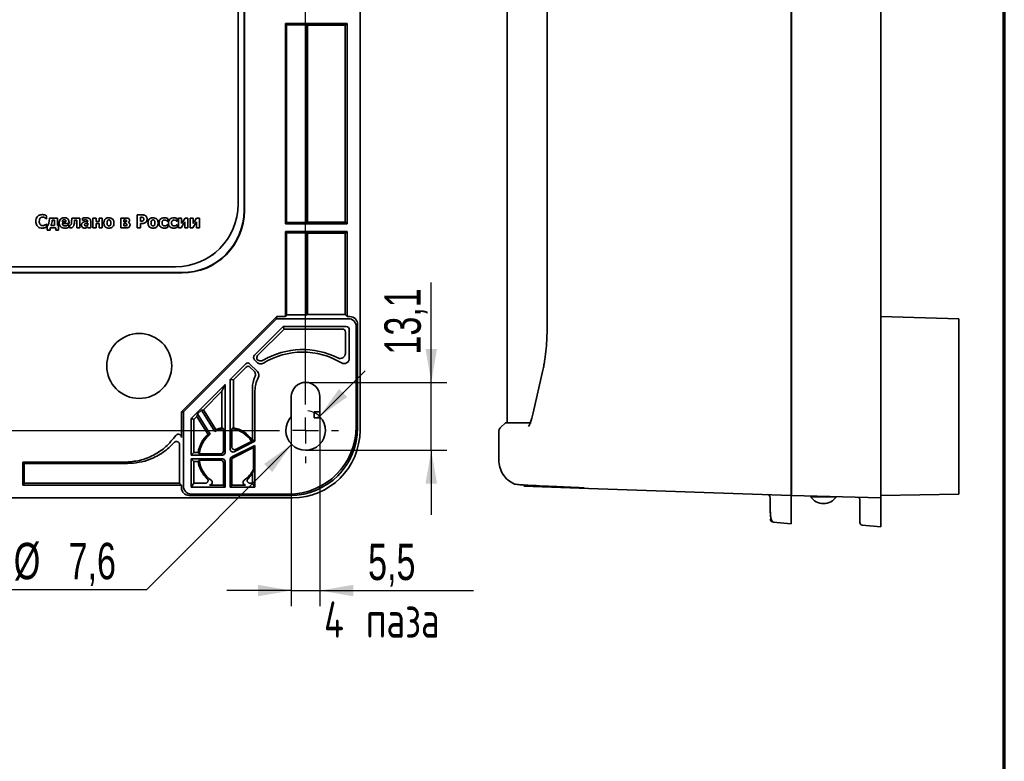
# Model space of a CAD drawing. Header units: millimetres. Extents: x 8 to 210, y -1 to 292.
# Tile 4 of 5: x 110 to 205, y 153 to 224. Entities that reach past the tile are written whole.
import ezdxf

# ---------------------------------------------------------------- set-up
doc = ezdxf.new("R2010")
doc.units = ezdxf.units.MM
doc.layers.add('ЦВЕТ_ОСНОВНОЙ_НАДПИСИ_И_РАМКИ', color=7, linetype='Continuous')
doc.layers.add('ЧЕРТЕЖ', color=234, linetype='Continuous', lineweight=25)
doc.styles.add('SLDTEXTSTYLE0', font='TXT', dxfattribs={"width": 0.7, "bigfont": 'bigfont'})
doc.styles.add('SLDTEXTSTYLE1', font='TXT', dxfattribs={"width": 0.7})
doc.dimstyles.new('SLDDIMSTYLE2', dxfattribs={"dimtxt": 3.5, "dimasz": 3.2, "dimexe": 0, "dimexo": 0.0625, "dimgap": 0.875, "dimtad": 0, "dimtih": 1, "dimtoh": 1, "dimdec": 1, "dimlfac": 2, "dimrnd": 1e-09, "dimzin": 12, "dimdsep": 46, "dimtxsty": 'SLDTEXTSTYLE1', "dimsah": 1, "dimcen": 0, "dimadec": 0, "dimazin": 3, "dimtfac": 1, "dimtdec": 1, "dimtofl": 0, "dimtmove": 0, "dimatfit": 3, "dimfxl": 0, "dimfrac": 2, "dimtolj": 1, "dimtzin": 12, "dimarcsym": 0})
doc.dimstyles.new('SLDDIMSTYLE3', dxfattribs={"dimtxt": 3.5, "dimasz": 3.2, "dimexe": 0, "dimexo": 0.0625, "dimgap": 0.875, "dimtad": 2, "dimdec": 1, "dimlfac": 2, "dimrnd": 1e-09, "dimzin": 12, "dimdsep": 46, "dimtxsty": 'SLDTEXTSTYLE1', "dimsah": 1, "dimcen": 0.09, "dimadec": 0, "dimazin": 3, "dimtfac": 1, "dimtdec": 1, "dimtmove": 0, "dimatfit": 0, "dimfxl": 0, "dimfrac": 2, "dimtolj": 1, "dimtzin": 12, "dimarcsym": 0})

# ---------------------------------------------------------------- blocks, each defined once
blk = doc.blocks.new('_D_5')
at = {"layer": 'ЧЕРТЕЖ'}
for p, q in [((139.149, 186.085), (143.533, 190.47)), ((136.462, 183.398), (122.488, 169.424)), ((122.488, 169.424), (93.795, 169.424))]:
    blk.add_line(p, q, dxfattribs=at)
blk.add_arc((137.805, 184.742), 1.9, 43.6405, 83.29016, dxfattribs=at)
for points in [[(139.149, 186.085), (141.801, 187.959), (141.023, 188.737)], [(136.462, 183.398), (133.81, 181.525), (134.588, 180.747)]]:
    blk.add_solid(points, dxfattribs=at)
at = {"layer": 'ЧЕРТЕЖ', "char_height": 3.5, "attachment_point": 1}
for s, insert, style in [('4 отв.', (93.795, 173.936), 'SLDTEXTSTYLE0'), ('%%c', (109.739, 173.936), 'SLDTEXTSTYLE1'), ('7,6', (115.008, 173.936), 'SLDTEXTSTYLE1')]:
    blk.add_mtext(s, dxfattribs=dict(at, insert=insert, style=style))
blk = doc.blocks.new('_D_6')
at = {"layer": 'ЧЕРТЕЖ'}
for p, q in [((136.43, 186.053), (136.43, 167.848)), ((139.18, 186.053), (139.18, 167.848)), ((136.43, 169.348), (130.23, 169.348)), ((136.43, 169.348), (139.18, 169.348)), ((139.18, 169.348), (153.948, 169.348))]:
    blk.add_line(p, q, dxfattribs=at)
for points in [[(136.43, 169.348), (133.23, 169.898), (133.23, 168.798)], [(139.18, 169.348), (142.38, 168.798), (142.38, 169.898)]]:
    blk.add_solid(points, dxfattribs=at)
at = {"layer": 'ЧЕРТЕЖ', "char_height": 3.5, "attachment_point": 1}
for s, insert, style in [('5,5', (143.813, 173.86), 'SLDTEXTSTYLE1'), ('4 паза', (139.569, 168.313), 'SLDTEXTSTYLE0')]:
    blk.add_mtext(s, dxfattribs=dict(at, insert=insert, style=style))
blk = doc.blocks.new('_D_7')
at = {"layer": 'ЧЕРТЕЖ'}
for p, q in [((149.89, 189.367), (149.89, 198.969)), ((137.805, 189.367), (151.39, 189.367)), ((149.89, 182.842), (149.89, 189.367)), ((137.805, 182.842), (151.39, 182.842)), ((149.89, 182.842), (149.89, 176.642))]:
    blk.add_line(p, q, dxfattribs=at)
for points in [[(149.89, 189.367), (150.44, 192.567), (149.34, 192.567)], [(149.89, 182.842), (149.34, 179.642), (150.44, 179.642)]]:
    blk.add_solid(points, dxfattribs=at)
at = {"layer": 'ЧЕРТЕЖ', "insert": (145.379, 192.042), "char_height": 3.5, "attachment_point": 1, "rotation": 90, "style": 'SLDTEXTSTYLE1'}
blk.add_mtext('13,1', dxfattribs=at)
blk = doc.blocks.new('SW_CENTERMARKSYMBOL_0')
at = {"layer": 'ЧЕРТЕЖ', "color": 0}
for p, q in [((89, 2.5), (89, 54)), ((89, 0), (89, 1.25)), ((2.5, 0), (86.5, 0)), ((89, 0), (87.75, 0)), ((89, 0), (89, -1.25)), ((89, 0), (90.25, 0)), ((91.5, 0), (92.15, 0)), ((89, -2.5), (89, -3.15))]:
    blk.add_line(p, q, dxfattribs=at)

msp = doc.modelspace()

# ---------------------------------------------------------------- linework, layer by layer
at = {"color": 7, "linetype": 'Continuous', "lineweight": 35}
for p, q in [((143.036, 243.723), (143.036, 184.761)), ((184.486, 184.988), (184.486, 243.496)), ((184.536, 184.985), (184.536, 243.499)), ((193.111, 243.723), (193.111, 184.761)), ((157.186, 242.995), (157.186, 185.489)), ((161.029, 233.921), (161.029, 194.563)), ((131.305, 206.492), (131.305, 229.492)), ((131.888, 229.978), (131.888, 205.909)), ((131.914, 205.883), (131.914, 230.004)), ((141.806, 223.867), (135.855, 223.867)), ((135.855, 223.867), (135.855, 204.617)), ((135.973, 223.749), (135.855, 223.867)), ((135.973, 204.735), (135.973, 223.749)), ((135.973, 223.749), (137.885, 223.749)), ((137.994, 223.727), (137.885, 223.749)), ((137.885, 223.749), (137.885, 204.735)), ((137.994, 223.727), (141.597, 223.727)), ((137.994, 204.757), (137.994, 223.727)), ((141.806, 223.867), (141.597, 223.727)), ((141.597, 223.727), (141.597, 204.757)), ((141.806, 204.617), (141.806, 223.867)), ((193.111, 221.214), (193.116, 221.214)), ((193.116, 221.214), (193.116, 214.856)), ((193.111, 214.856), (193.116, 214.856)), ((193.111, 205.499), (193.116, 205.499)), ((112.866, 205.097), (112.897, 205.097)), ((112.897, 204.602), (112.869, 204.602)), ((112.897, 205.097), (112.897, 205.395)), ((112.897, 204.308), (112.897, 204.602)), ((113.936, 205.168), (113.169, 205.168)), ((113.436, 204.96), (113.644, 204.96)), ((113.644, 204.96), (113.644, 204.437)), ((113.936, 204.437), (113.936, 205.168)), ((114.758, 204.818), (114.402, 204.818)), ((114.403, 204.64), (115.048, 204.64)), ((115.048, 204.64), (115.048, 204.747)), ((116.098, 205.168), (115.312, 205.168)), ((115.574, 204.96), (115.805, 204.96)), ((115.805, 204.96), (115.805, 204.225)), ((116.098, 204.225), (116.098, 205.168)), ((116.331, 205.148), (116.331, 204.92)), ((116.331, 204.92), (116.357, 204.92)), ((116.843, 204.667), (116.843, 204.471)), ((116.845, 204.849), (116.845, 204.844)), ((117.135, 204.225), (117.135, 204.866)), ((117.352, 205.168), (117.352, 204.225)), ((117.646, 205.168), (117.352, 205.168)), ((117.646, 204.842), (117.646, 205.168)), ((117.95, 204.842), (117.646, 204.842)), ((117.646, 204.629), (117.95, 204.629)), ((117.646, 204.225), (117.646, 204.629)), ((118.244, 205.168), (117.95, 205.168)), ((117.95, 205.168), (117.95, 204.842)), ((117.95, 204.629), (117.95, 204.225)), ((118.244, 204.225), (118.244, 205.168)), ((120.525, 205.168), (120.033, 205.168)), ((120.033, 205.168), (120.033, 204.225)), ((120.324, 204.981), (120.446, 204.981)), ((120.324, 204.792), (120.324, 204.981)), ((120.451, 204.792), (120.324, 204.792)), ((120.324, 204.63), (120.483, 204.63)), ((120.324, 204.413), (120.324, 204.63)), ((120.738, 204.741), (120.738, 204.75)), ((121.599, 205.475), (121.599, 204.225)), ((122.084, 205.475), (121.599, 205.475)), ((121.913, 205.242), (121.957, 205.242)), ((121.913, 204.867), (121.913, 205.242)), ((121.935, 204.867), (121.913, 204.867)), ((121.913, 204.634), (122.077, 204.634)), ((121.913, 204.225), (121.913, 204.634)), ((124.501, 204.866), (124.538, 204.866)), ((124.538, 204.866), (124.538, 205.117)), ((125.408, 204.866), (125.445, 204.866)), ((125.445, 204.866), (125.445, 205.117)), ((125.874, 205.168), (125.585, 205.168)), ((125.585, 205.168), (125.585, 204.225)), ((125.831, 204.225), (126.192, 204.797)), ((126.204, 205.168), (125.874, 204.655)), ((125.874, 204.655), (125.874, 205.168)), ((126.192, 204.797), (126.192, 204.225)), ((126.48, 205.168), (126.204, 205.168)), ((126.48, 204.225), (126.48, 205.168)), ((126.705, 205.168), (126.705, 204.225)), ((126.994, 205.168), (126.705, 205.168)), ((126.951, 204.225), (127.312, 204.797)), ((126.994, 204.655), (126.994, 205.168)), ((127.324, 205.168), (126.994, 204.655)), ((127.312, 204.797), (127.312, 204.225)), ((127.601, 205.168), (127.324, 205.168)), ((127.601, 204.225), (127.601, 205.168)), ((135.973, 204.735), (135.855, 204.617)), ((141.806, 204.617), (135.855, 204.617)), ((135.973, 204.735), (137.885, 204.735)), ((137.994, 204.757), (137.885, 204.735)), ((137.994, 204.757), (141.597, 204.757)), ((141.806, 204.617), (141.597, 204.757)), ((193.116, 205.04), (193.116, 204.939)), ((112.96, 204.437), (112.96, 203.992)), ((113.028, 204.437), (112.96, 204.437)), ((112.96, 203.992), (113.222, 203.992)), ((113.222, 204.228), (113.768, 204.228)), ((113.222, 203.992), (113.222, 204.228)), ((113.644, 204.437), (113.305, 204.437)), ((113.768, 204.228), (113.768, 203.992)), ((113.768, 203.992), (114.029, 203.992)), ((114.029, 204.437), (113.936, 204.437)), ((114.029, 203.992), (114.029, 204.437)), ((115.031, 204.521), (114.999, 204.521)), ((115.031, 204.278), (115.031, 204.521)), ((115.09, 204.463), (115.09, 204.225)), ((115.099, 204.463), (115.09, 204.463)), ((115.805, 204.225), (116.098, 204.225)), ((116.843, 204.325), (116.843, 204.225)), ((116.843, 204.225), (117.135, 204.225)), ((117.352, 204.225), (117.646, 204.225)), ((117.95, 204.225), (118.244, 204.225)), ((120.033, 204.225), (120.549, 204.225)), ((120.488, 204.413), (120.324, 204.413)), ((121.599, 204.225), (121.913, 204.225)), ((124.538, 204.525), (124.501, 204.525)), ((124.538, 204.273), (124.538, 204.525)), ((125.445, 204.525), (125.408, 204.525)), ((125.445, 204.273), (125.445, 204.525)), ((125.585, 204.225), (125.831, 204.225)), ((126.192, 204.225), (126.48, 204.225)), ((126.705, 204.225), (126.951, 204.225)), ((127.312, 204.225), (127.601, 204.225)), ((141.806, 203.867), (135.855, 203.867)), ((135.855, 203.867), (135.855, 195.688)), ((135.973, 203.749), (135.855, 203.867)), ((135.973, 203.749), (137.885, 203.749)), ((135.973, 195.865), (135.973, 203.749)), ((137.994, 203.727), (137.885, 203.749)), ((137.885, 203.749), (137.885, 195.865)), ((137.994, 203.727), (141.597, 203.727)), ((137.994, 195.898), (137.994, 203.727)), ((141.806, 203.867), (141.597, 203.727)), ((141.597, 203.727), (141.597, 195.898)), ((141.806, 195.688), (141.806, 203.867)), ((193.111, 204.201), (193.116, 204.201)), ((193.111, 203.992), (193.116, 203.992)), ((193.116, 204.156), (193.116, 203.992)), ((128.942, 201.72), (128.899, 201.645)), ((128.899, 201.645), (128.842, 201.645)), ((128.874, 201.669), (128.886, 201.669)), ((128.899, 201.645), (128.886, 201.669)), ((125.922, 199.891), (61.759, 199.891)), ((61.786, 199.917), (125.896, 199.917)), ((62.305, 200.492), (125.305, 200.492)), ((125.861, 186.523), (135.026, 195.688)), ((135.015, 195.492), (126.058, 186.535)), ((135.015, 195.492), (135.026, 195.688)), ((135.015, 195.492), (141.925, 195.492)), ((135.855, 195.688), (135.026, 195.688)), ((135.855, 195.688), (135.973, 195.865)), ((137.885, 195.865), (135.973, 195.865)), ((137.994, 195.898), (137.885, 195.865)), ((141.597, 195.898), (137.994, 195.898)), ((141.597, 195.898), (141.806, 195.688)), ((142.056, 195.688), (141.806, 195.688)), ((193.111, 195.688), (200.611, 195.492)), ((200.611, 195.492), (200.611, 194.742)), ((135.641, 194.741), (132.874, 191.973)), ((135.744, 194.492), (133.19, 191.938)), ((135.641, 194.741), (141.703, 194.741)), ((135.744, 194.492), (135.641, 194.741)), ((141.33, 194.492), (135.744, 194.492)), ((141.63, 194.192), (141.63, 192.158)), ((142.003, 191.668), (142.003, 194.441)), ((142.675, 194.742), (142.675, 185.122)), ((142.806, 184.991), (142.806, 194.938)), ((200.611, 194.742), (200.611, 185.122)), ((133.132, 191.291), (132.874, 191.549)), ((132.061, 191.16), (130.555, 189.655)), ((132.096, 190.843), (130.854, 189.602)), ((133.174, 190.4), (132.414, 191.16)), ((132.449, 190.843), (132.828, 190.464)), ((160.616, 190.533), (159.688, 186.447)), ((130.555, 189.655), (130.555, 182.918)), ((130.555, 189.655), (130.854, 189.602)), ((130.854, 189.602), (130.854, 185.007)), ((130.055, 189.155), (126.807, 185.906)), ((129.757, 188.505), (127.97, 186.717)), ((129.757, 188.505), (130.055, 189.155)), ((129.757, 188.505), (129.757, 185.007)), ((130.055, 182.618), (130.055, 189.155)), ((132.682, 188.817), (132.682, 183.855)), ((132.93, 188.568), (132.93, 183.701)), ((136.43, 187.992), (136.43, 186.053)), ((139.18, 186.053), (139.18, 187.992)), ((127.414, 186.329), (127.777, 186.691)), ((127.777, 186.691), (127.97, 186.717)), ((127.777, 186.691), (129.061, 184.645)), ((129.159, 184.821), (127.97, 186.717)), ((125.861, 186.523), (126.058, 186.535)), ((125.861, 186.523), (125.861, 184.077)), ((126.058, 179.373), (126.058, 186.535)), ((126.807, 182.368), (126.807, 185.906)), ((126.938, 185.852), (126.807, 185.906)), ((127.056, 185.803), (126.938, 185.852)), ((127.056, 185.803), (127.35, 186.098)), ((127.056, 185.803), (127.056, 182.616)), ((127.35, 186.098), (127.414, 186.329)), ((128.436, 184.368), (127.35, 186.098)), ((127.414, 186.329), (128.638, 184.379)), ((139.18, 186.493), (138.637, 186.534)), ((138.637, 185.968), (138.637, 186.534)), ((139.219, 186.012), (138.637, 185.968)), ((129.898, 184.912), (129.898, 182.749)), ((130.713, 183.143), (130.713, 184.912)), ((157.014, 185.486), (156.562, 185.033)), ((157.137, 185.489), (157.005, 185.482)), ((184.486, 184.988), (184.486, 178.492)), ((184.536, 178.487), (184.536, 184.985)), ((193.111, 184.761), (193.111, 178.263)), ((200.611, 185.122), (200.611, 178.623)), ((132.653, 183.84), (132.682, 183.855)), ((132.93, 183.701), (132.682, 183.855)), ((156.386, 184.61), (156.386, 181.886)), ((125.685, 183.374), (125.685, 179.669)), ((130.694, 182.191), (132.93, 183.309)), ((132.8, 183.097), (130.851, 182.123)), ((130.917, 182.694), (132.93, 183.701)), ((132.613, 183.689), (131.074, 182.919)), ((132.93, 183.309), (132.8, 183.097)), ((132.8, 181.034), (132.8, 183.097)), ((132.93, 183.309), (132.93, 179.296)), ((127.056, 182.616), (126.807, 182.368)), ((129.805, 182.368), (126.807, 182.368)), ((126.807, 182.017), (126.807, 179.296)), ((126.807, 182.017), (129.805, 182.017)), ((127.056, 181.769), (126.807, 182.017)), ((127.056, 182.616), (127.469, 182.616)), ((127.573, 182.499), (129.648, 182.499)), ((129.648, 181.887), (127.573, 181.887)), ((130.555, 179.296), (130.555, 181.967)), ((130.713, 181.899), (130.713, 179.492)), ((120.402, 181.693), (110.605, 181.693)), ((110.605, 179.492), (110.605, 181.693)), ((110.605, 181.693), (110.723, 181.576)), ((110.723, 181.576), (120.685, 181.576)), ((110.723, 179.669), (110.723, 181.576)), ((127.056, 181.769), (127.469, 181.769)), ((127.056, 181.769), (127.056, 179.669)), ((129.898, 181.637), (129.898, 179.492)), ((130.055, 179.296), (130.055, 181.767)), ((132.682, 180.587), (132.682, 179.669)), ((110.723, 179.669), (110.605, 179.492)), ((110.605, 179.492), (125.861, 179.492)), ((125.685, 179.669), (110.723, 179.669)), ((125.861, 179.492), (125.685, 179.669)), ((125.861, 179.492), (125.861, 179.242)), ((126.807, 179.296), (127.056, 179.669)), ((126.807, 179.296), (130.055, 179.296)), ((128.172, 179.669), (127.056, 179.669)), ((129.898, 179.492), (128.575, 179.492)), ((130.055, 179.296), (129.898, 179.492)), ((130.555, 179.296), (130.713, 179.492)), ((132.93, 179.296), (130.555, 179.296)), ((130.713, 179.492), (132.036, 179.492)), ((132.682, 179.669), (132.439, 179.669)), ((132.682, 179.669), (132.93, 179.296)), ((165.001, 179.172), (158.799, 179.389)), ((184.486, 178.492), (165.001, 179.172)), ((184.536, 179.334), (184.486, 179.334)), ((105.692, 178.263), (136.538, 178.263)), ((136.307, 178.492), (126.611, 178.492)), ((126.808, 178.623), (136.176, 178.623)), ((182.486, 177.665), (182.486, 178.272)), ((184.486, 178.243), (184.486, 178.492)), ((184.486, 178.243), (184.486, 177.514)), ((193.111, 178.263), (184.536, 178.487)), ((186.361, 178.368), (187.003, 178.368)), ((186.636, 178.432), (186.636, 178.368)), ((187.003, 178.368), (188.861, 178.368)), ((188.586, 178.368), (188.586, 178.381)), ((191.111, 177.242), (191.111, 178.072)), ((200.611, 178.623), (193.111, 178.492)), ((193.111, 178.263), (193.111, 178.013)), ((182.486, 177.369), (182.486, 177.665)), ((182.486, 176.821), (182.486, 177.369)), ((184.486, 175.771), (184.486, 177.514)), ((193.111, 178.013), (193.111, 177.242)), ((182.76, 175.922), (184.486, 175.771)), ((191.339, 175.645), (193.111, 175.49))]:
    msp.add_line(p, q, dxfattribs=at)
msp.add_circle((121.805, 190.943), 3.125, dxfattribs=at)
for centre, radius, start, end in [((125.305, 206.492), 6, 270, 360), ((137.514, 185.022), 7.5, 63.12702, 120.27634), ((137.514, 185.022), 7.251, 59.02526, 121.31155), ((132.262, 192.973), 1.69, 300.8143, 302.27842), ((141.503, 191.668), 0.5, 238.99554, 0.01045), ((132.82, 190.047), 0.5, 330.47029, 45.00596), ((137.805, 187.992), 1.375, 0, 180), ((137.805, 184.742), 1.9, 136.3595, 43.6405), ((130.305, 182.193), 2.75, 98.5132, 116.89819), ((130.305, 182.193), 2.868, 101.02623, 113.55624), ((130.305, 182.193), 2.75, 32.95519, 81.4868), ((130.305, 182.193), 2.868, 35.06505, 78.97377), ((130.305, 182.193), 2.868, 130.67196, 171.50001), ((130.305, 182.193), 2.75, 127.33001, 173.60986), ((130.305, 182.193), 2.75, 186.39014, 234.76437), ((130.805, 181.967), 0.25, 116.56274, 179.99993), ((130.962, 181.899), 0.25, 116.56274, 179.99993), ((130.305, 182.193), 2.868, 188.49999, 226.82165), ((130.305, 182.193), 2.75, 305.23563, 335.08595), ((128.575, 179.742), 0.25, 269.94232, 54.85641), ((132.036, 179.742), 0.25, 125.14358, 270.05769), ((130.305, 182.193), 2.868, 313.17835, 325.95477), ((182.186, 178.272), 0.3, 0, 88), ((187.611, 179.245), 1.527, 215.05114, 324.94886), ((190.861, 178.072), 0.25, 0, 88.5), ((182.786, 176.221), 0.3, 180, 265), ((191.361, 175.894), 0.25, 180, 265)]:
    msp.add_arc(centre, radius, start, end, dxfattribs=at)
for centre, major_axis, ratio, start_param, end_param in [((125.879, 205.925), (-4.254, 4.254), 0.997265, 2.357564, 3.925621), ((125.906, 205.899), (4.254, -4.254), 0.997265, 5.499157, 7.067214), ((141.925, 194.742), (0.416, 0.624), 0.999505, 5.300561, 6.870901), ((142.056, 194.938), (-0.416, -0.624), 0.999505, 2.158969, 3.729308), ((141.33, 194.192), (-0.25, -0.166), 0.999505, 2.553877, 4.124217), ((141.703, 194.441), (-0.25, -0.166), 0.999505, 2.553877, 4.124217), ((133.086, 191.761), (0.298, -0.033), 0.99975, 2.466991, 4.037544), ((133.403, 191.726), (0.298, -0.033), 0.99975, 2.466991, 3.906374), ((132.237, 190.983), (-0.028, 0.249), 0.99975, 5.387234, 6.957787), ((132.273, 190.667), (-0.028, 0.249), 0.99975, 5.387234, 6.957787), ((135.182, 188.816), (-1.768, 1.768), 0.999695, 0.339436, 0.785246), ((135.431, 188.568), (-1.768, 1.768), 0.999695, 0.269892, 0.785246), ((134.797, 186.505), (6.75, 0), 0.005237, 0.864025, 0.965682), ((134.797, 185.997), (6.75, 0), 0.005237, 5.317503, 5.433715), ((132.93, 183.84), (3.938, 2.471), 0.745432, 2.183142, 2.230405), ((123.732, 182.193), (7.888, 0), 0.552827, 0.673431, 0.701675), ((136.879, 182.193), (7.888, 0), 0.552827, 2.439918, 2.468163), ((136.174, 185.124), (-4.598, 4.598), 0.999695, 2.356347, 3.926839), ((136.305, 184.993), (4.598, -4.598), 0.999695, 5.497939, 7.068431), ((136.534, 184.765), (-4.599, 4.599), 0.999315, 2.356537, 3.926648), ((127.681, 180.545), (3.938, 2.471), 0.745432, 0.911187, 0.95845), ((130.805, 182.918), (-0.143, -0.205), 0.999332, 5.322417, 7.356266), ((130.963, 183.143), (0.143, 0.205), 0.999332, 2.180824, 4.214674), ((129.648, 182.749), (0.192, -0.16), 0.999628, 5.407288, 6.977719), ((129.648, 181.636), (0.192, 0.16), 0.999628, 5.588652, 7.159083), ((129.805, 182.618), (0.192, -0.16), 0.999628, 5.407288, 6.977719), ((129.805, 181.767), (0.192, 0.16), 0.999628, 5.588652, 7.159083), ((126.612, 179.242), (-0.624, -0.416), 0.999505, 5.69547, 7.265809), ((126.808, 179.373), (-0.624, -0.416), 0.999505, 5.69547, 7.265809)]:
    msp.add_ellipse(centre, major_axis=major_axis, ratio=ratio, start_param=start_param, end_param=end_param, dxfattribs=at)
at = {"color": 7, "linetype": 'Continuous', "lineweight": 35, "extrusion": (6.63953e-08, -1.08113e-07, 1)}
msp.add_ellipse((141.129, 192.158), major_axis=(-0.312, 0.391, 0), ratio=0.999116, start_param=2.000212, end_param=4.039262, dxfattribs=at)
at = {"color": 7, "linetype": 'Continuous', "lineweight": 35}
for points, knots in [([(112.475, 205.499), (112.409, 205.495), (112.284, 205.487), (112.113, 205.409), (111.974, 205.276), (111.877, 205.082), (111.867, 204.929), (111.862, 204.849)], [0, 0, 0, 0, 0.19459, 0.371474, 0.54811, 0.761213, 1, 1, 1, 1]), ([(112.723, 205.468), (112.68, 205.478), (112.599, 205.496), (112.515, 205.498), (112.475, 205.499)], [0, 0, 0, 0, 0.523957, 1, 1, 1, 1]), ([(193.116, 205.499), (193.116, 205.495), (193.116, 205.487), (193.116, 205.409), (193.116, 205.276), (193.116, 205.082), (193.116, 204.929), (193.116, 204.849)], [0, 0, 0, 0, 0.19459, 0.371474, 0.54811, 0.761213, 1, 1, 1, 1]), ([(111.862, 204.849), (111.866, 204.778), (111.873, 204.645), (111.944, 204.463), (112.069, 204.317), (112.252, 204.216), (112.398, 204.206), (112.474, 204.201)], [0, 0, 0, 0, 0.210608, 0.395047, 0.569664, 0.773819, 1, 1, 1, 1]), ([(112.186, 204.848), (112.191, 204.921), (112.198, 205.039), (112.267, 205.133), (112.293, 205.169)], [0, 0, 0, 0, 0.62253, 1, 1, 1, 1]), ([(112.299, 204.524), (112.281, 204.544), (112.243, 204.588), (112.195, 204.698), (112.19, 204.788), (112.186, 204.848)], [0, 0, 0, 0, 0.232315, 0.493578, 1, 1, 1, 1]), ([(112.293, 205.169), (112.312, 205.187), (112.347, 205.22), (112.427, 205.258), (112.487, 205.263), (112.525, 205.265)], [0, 0, 0, 0, 0.300293, 0.567582, 1, 1, 1, 1]), ([(112.525, 205.265), (112.566, 205.261), (112.639, 205.252), (112.703, 205.216), (112.73, 205.2)], [0, 0, 0, 0, 0.5722389, 1, 1, 1, 1]), ([(112.897, 205.395), (112.867, 205.41), (112.81, 205.438), (112.75, 205.458), (112.723, 205.468)], [0, 0, 0, 0, 0.5444994, 1, 1, 1, 1]), ([(112.73, 205.2), (112.76, 205.181), (112.807, 205.149), (112.85, 205.111), (112.866, 205.097)], [0, 0, 0, 0, 0.619412, 1, 1, 1, 1]), ([(112.869, 204.602), (112.849, 204.583), (112.808, 204.546), (112.762, 204.516), (112.739, 204.501)], [0, 0, 0, 0, 0.507635, 1, 1, 1, 1]), ([(113.169, 205.168), (113.163, 205.015), (113.152, 204.763), (113.063, 204.529), (113.028, 204.437)], [0, 0, 0, 0, 0.60737, 1, 1, 1, 1]), ([(113.305, 204.437), (113.339, 204.524), (113.406, 204.693), (113.426, 204.873), (113.436, 204.96)], [0, 0, 0, 0, 0.517631, 1, 1, 1, 1]), ([(114.613, 205.197), (114.558, 205.194), (114.454, 205.189), (114.312, 205.128), (114.199, 205.024), (114.121, 204.873), (114.113, 204.754), (114.109, 204.691)], [0, 0, 0, 0, 0.2043084, 0.3851646, 0.5600972, 0.7681978, 1, 1, 1, 1]), ([(114.109, 204.691), (114.112, 204.637), (114.118, 204.534), (114.181, 204.395), (114.292, 204.283), (114.459, 204.21), (114.59, 204.203), (114.661, 204.2)], [0, 0, 0, 0, 0.1936229, 0.3651345, 0.5332675, 0.7464852, 1, 1, 1, 1]), ([(114.402, 204.818), (114.406, 204.847), (114.413, 204.904), (114.46, 204.969), (114.523, 205.004), (114.567, 205.007), (114.59, 205.009)], [0, 0, 0, 0, 0.298252, 0.562824, 0.768962, 1, 1, 1, 1]), ([(114.493, 204.461), (114.479, 204.472), (114.452, 204.494), (114.414, 204.554), (114.407, 204.606), (114.403, 204.64)], [0, 0, 0, 0, 0.250547, 0.512359, 1, 1, 1, 1]), ([(114.59, 205.009), (114.609, 205.008), (114.645, 205.006), (114.693, 204.985), (114.73, 204.945), (114.753, 204.888), (114.757, 204.842), (114.758, 204.818)], [0, 0, 0, 0, 0.1976186, 0.3678525, 0.5315925, 0.7440462, 1, 1, 1, 1]), ([(115.048, 204.747), (115.046, 204.796), (115.041, 204.889), (114.994, 205.015), (114.91, 205.119), (114.777, 205.188), (114.671, 205.194), (114.613, 205.197)], [0, 0, 0, 0, 0.208724, 0.389124, 0.556843, 0.76033, 1, 1, 1, 1]), ([(115.3, 204.862), (115.297, 204.78), (115.292, 204.672), (115.252, 204.543), (115.22, 204.503), (115.204, 204.484)], [0, 0, 0, 0, 0.615543, 0.815763, 1, 1, 1, 1]), ([(115.312, 205.168), (115.311, 205.109), (115.308, 205.007), (115.302, 204.905), (115.3, 204.862)], [0, 0, 0, 0, 0.579998, 1, 1, 1, 1]), ([(115.502, 204.419), (115.52, 204.473), (115.559, 204.59), (115.564, 204.713), (115.567, 204.78)], [0, 0, 0, 0, 0.455179, 1, 1, 1, 1]), ([(115.567, 204.78), (115.568, 204.811), (115.571, 204.871), (115.573, 204.931), (115.574, 204.96)], [0, 0, 0, 0, 0.509047, 1, 1, 1, 1]), ([(116.415, 204.767), (116.389, 204.752), (116.336, 204.722), (116.283, 204.654), (116.256, 204.576), (116.254, 204.524), (116.252, 204.495)], [0, 0, 0, 0, 0.27375, 0.531104, 0.748464, 1, 1, 1, 1]), ([(116.669, 205.194), (116.595, 205.19), (116.481, 205.183), (116.371, 205.157), (116.331, 205.148)], [0, 0, 0, 0, 0.645436, 1, 1, 1, 1]), ([(116.357, 204.92), (116.407, 204.94), (116.49, 204.974), (116.579, 204.983), (116.614, 204.987)], [0, 0, 0, 0, 0.602897, 1, 1, 1, 1]), ([(116.845, 204.844), (116.756, 204.84), (116.609, 204.833), (116.47, 204.786), (116.415, 204.767)], [0, 0, 0, 0, 0.607282, 1, 1, 1, 1]), ([(116.549, 204.52), (116.55, 204.535), (116.552, 204.563), (116.573, 204.597), (116.6, 204.62), (116.621, 204.628), (116.631, 204.632)], [0, 0, 0, 0, 0.30036, 0.562085, 0.770692, 1, 1, 1, 1]), ([(116.614, 204.987), (116.648, 204.986), (116.707, 204.984), (116.775, 204.966), (116.813, 204.94), (116.832, 204.915), (116.843, 204.884), (116.844, 204.861), (116.845, 204.849)], [0, 0, 0, 0, 0.331193, 0.578228, 0.679522, 0.777575, 0.881759, 1, 1, 1, 1]), ([(116.631, 204.632), (116.665, 204.641), (116.735, 204.659), (116.806, 204.664), (116.843, 204.667)], [0, 0, 0, 0, 0.48737, 1, 1, 1, 1]), ([(117.135, 204.866), (117.132, 204.904), (117.128, 204.976), (117.078, 205.072), (116.985, 205.146), (116.843, 205.188), (116.732, 205.192), (116.669, 205.194)], [0, 0, 0, 0, 0.174506, 0.328565, 0.484753, 0.708627, 1, 1, 1, 1]), ([(118.887, 205.197), (118.83, 205.194), (118.724, 205.188), (118.596, 205.128), (118.513, 205.053), (118.452, 204.965), (118.407, 204.843), (118.402, 204.747), (118.4, 204.696)], [0, 0, 0, 0, 0.2137218, 0.4025586, 0.5184854, 0.6359643, 0.8070691, 1, 1, 1, 1]), ([(118.4, 204.696), (118.403, 204.642), (118.408, 204.54), (118.464, 204.401), (118.561, 204.286), (118.708, 204.207), (118.825, 204.2), (118.887, 204.196)], [0, 0, 0, 0, 0.204102, 0.385099, 0.558721, 0.765447, 1, 1, 1, 1]), ([(118.701, 204.694), (118.702, 204.748), (118.703, 204.831), (118.743, 204.903), (118.756, 204.928)], [0, 0, 0, 0, 0.65238, 1, 1, 1, 1]), ([(118.752, 204.469), (118.744, 204.483), (118.726, 204.514), (118.704, 204.59), (118.702, 204.652), (118.701, 204.694)], [0, 0, 0, 0, 0.2082661, 0.4590897, 1, 1, 1, 1]), ([(118.756, 204.928), (118.766, 204.939), (118.784, 204.961), (118.83, 204.983), (118.865, 204.985), (118.887, 204.987)], [0, 0, 0, 0, 0.298562, 0.560995, 1, 1, 1, 1]), ([(119.373, 204.696), (119.37, 204.75), (119.365, 204.852), (119.31, 204.992), (119.213, 205.107), (119.066, 205.186), (118.949, 205.193), (118.887, 205.197)], [0, 0, 0, 0, 0.204786, 0.386004, 0.559343, 0.765662, 1, 1, 1, 1]), ([(118.887, 204.987), (118.902, 204.986), (118.93, 204.984), (118.968, 204.972), (118.998, 204.951), (119.013, 204.933), (119.021, 204.924)], [0, 0, 0, 0, 0.286294, 0.550167, 0.763201, 1, 1, 1, 1]), ([(118.887, 204.196), (118.941, 204.199), (119.041, 204.204), (119.178, 204.262), (119.288, 204.365), (119.362, 204.515), (119.37, 204.633), (119.373, 204.696)], [0, 0, 0, 0, 0.202363, 0.380963, 0.553587, 0.762474, 1, 1, 1, 1]), ([(119.072, 204.694), (119.072, 204.642), (119.071, 204.561), (119.033, 204.491), (119.02, 204.467)], [0, 0, 0, 0, 0.649864, 1, 1, 1, 1]), ([(119.021, 204.924), (119.029, 204.909), (119.048, 204.877), (119.069, 204.799), (119.071, 204.736), (119.072, 204.694)], [0, 0, 0, 0, 0.211798, 0.468905, 1, 1, 1, 1]), ([(120.446, 204.981), (120.461, 204.98), (120.489, 204.979), (120.525, 204.971), (120.552, 204.957), (120.567, 204.936), (120.576, 204.912), (120.576, 204.894), (120.577, 204.884)], [0, 0, 0, 0, 0.244141, 0.439324, 0.59661, 0.714961, 0.845923, 1, 1, 1, 1]), ([(120.577, 204.884), (120.576, 204.874), (120.575, 204.855), (120.56, 204.828), (120.534, 204.808), (120.497, 204.794), (120.467, 204.793), (120.451, 204.792)], [0, 0, 0, 0, 0.171976, 0.3314, 0.499482, 0.725209, 1, 1, 1, 1]), ([(120.483, 204.63), (120.498, 204.63), (120.526, 204.629), (120.564, 204.619), (120.592, 204.602), (120.609, 204.578), (120.618, 204.55), (120.619, 204.53), (120.619, 204.519)], [0, 0, 0, 0, 0.227022, 0.414642, 0.574365, 0.698183, 0.836659, 1, 1, 1, 1]), ([(120.772, 205.129), (120.737, 205.142), (120.657, 205.173), (120.572, 205.17), (120.525, 205.168)], [0, 0, 0, 0, 0.447468, 1, 1, 1, 1]), ([(120.738, 204.75), (120.758, 204.761), (120.798, 204.785), (120.841, 204.836), (120.867, 204.893), (120.869, 204.932), (120.87, 204.951)], [0, 0, 0, 0, 0.272565, 0.550323, 0.769698, 1, 1, 1, 1]), ([(120.919, 204.51), (120.917, 204.542), (120.912, 204.604), (120.862, 204.674), (120.803, 204.72), (120.76, 204.734), (120.738, 204.741)], [0, 0, 0, 0, 0.301882, 0.575312, 0.785249, 1, 1, 1, 1]), ([(120.87, 204.951), (120.869, 204.973), (120.867, 205.014), (120.844, 205.066), (120.812, 205.104), (120.786, 205.12), (120.772, 205.129)], [0, 0, 0, 0, 0.300902, 0.57119, 0.779526, 1, 1, 1, 1]), ([(122.087, 204.874), (122.061, 204.872), (122.01, 204.867), (121.96, 204.867), (121.935, 204.867)], [0, 0, 0, 0, 0.516908, 1, 1, 1, 1]), ([(121.957, 205.242), (121.998, 205.244), (122.065, 205.246), (122.128, 205.225), (122.153, 205.217)], [0, 0, 0, 0, 0.605767, 1, 1, 1, 1]), ([(122.077, 204.634), (122.122, 204.636), (122.198, 204.64), (122.27, 204.665), (122.299, 204.676)], [0, 0, 0, 0, 0.5937974, 1, 1, 1, 1]), ([(122.412, 205.393), (122.359, 205.419), (122.256, 205.471), (122.141, 205.474), (122.084, 205.475)], [0, 0, 0, 0, 0.510963, 1, 1, 1, 1]), ([(122.183, 204.918), (122.176, 204.912), (122.161, 204.9), (122.129, 204.885), (122.103, 204.878), (122.087, 204.874)], [0, 0, 0, 0, 0.247398, 0.546741, 1, 1, 1, 1]), ([(122.153, 205.217), (122.165, 205.21), (122.192, 205.195), (122.219, 205.158), (122.236, 205.116), (122.237, 205.088), (122.238, 205.073)], [0, 0, 0, 0, 0.241882, 0.516228, 0.747877, 1, 1, 1, 1]), ([(122.238, 205.073), (122.237, 205.054), (122.237, 205.021), (122.227, 204.977), (122.208, 204.943), (122.192, 204.927), (122.183, 204.918)], [0, 0, 0, 0, 0.332473, 0.589539, 0.783926, 1, 1, 1, 1]), ([(122.299, 204.676), (122.331, 204.692), (122.388, 204.72), (122.433, 204.764), (122.453, 204.783)], [0, 0, 0, 0, 0.568827, 1, 1, 1, 1]), ([(122.56, 205.081), (122.558, 205.118), (122.554, 205.189), (122.512, 205.305), (122.449, 205.36), (122.412, 205.393)], [0, 0, 0, 0, 0.313769, 0.591492, 1, 1, 1, 1]), ([(122.453, 204.783), (122.471, 204.805), (122.508, 204.85), (122.549, 204.951), (122.556, 205.031), (122.56, 205.081)], [0, 0, 0, 0, 0.259892, 0.540397, 1, 1, 1, 1]), ([(123.129, 205.197), (123.076, 205.194), (122.976, 205.189), (122.839, 205.131), (122.728, 205.029), (122.653, 204.878), (122.646, 204.759), (122.642, 204.696)], [0, 0, 0, 0, 0.201346, 0.379581, 0.552156, 0.761305, 1, 1, 1, 1]), ([(122.642, 204.696), (122.645, 204.642), (122.65, 204.54), (122.706, 204.401), (122.803, 204.286), (122.95, 204.207), (123.067, 204.2), (123.129, 204.196)], [0, 0, 0, 0, 0.2041015, 0.3850987, 0.5587206, 0.7654473, 1, 1, 1, 1]), ([(122.943, 204.694), (122.944, 204.748), (122.945, 204.831), (122.985, 204.903), (122.999, 204.928)], [0, 0, 0, 0, 0.65238, 1, 1, 1, 1]), ([(122.995, 204.469), (122.986, 204.483), (122.968, 204.514), (122.946, 204.59), (122.944, 204.652), (122.943, 204.694)], [0, 0, 0, 0, 0.2082661, 0.4590897, 1, 1, 1, 1]), ([(122.999, 204.928), (123.008, 204.939), (123.027, 204.961), (123.072, 204.983), (123.107, 204.985), (123.129, 204.987)], [0, 0, 0, 0, 0.298562, 0.560995, 1, 1, 1, 1]), ([(123.616, 204.696), (123.613, 204.75), (123.607, 204.852), (123.552, 204.992), (123.456, 205.107), (123.308, 205.186), (123.192, 205.193), (123.129, 205.197)], [0, 0, 0, 0, 0.204786, 0.386004, 0.559343, 0.765662, 1, 1, 1, 1]), ([(123.129, 204.987), (123.144, 204.986), (123.172, 204.984), (123.21, 204.972), (123.241, 204.951), (123.255, 204.933), (123.263, 204.924)], [0, 0, 0, 0, 0.286294, 0.550167, 0.763201, 1, 1, 1, 1]), ([(123.129, 204.196), (123.183, 204.199), (123.283, 204.204), (123.421, 204.262), (123.53, 204.365), (123.605, 204.515), (123.612, 204.633), (123.616, 204.696)], [0, 0, 0, 0, 0.202363, 0.380963, 0.553587, 0.762474, 1, 1, 1, 1]), ([(123.315, 204.694), (123.314, 204.642), (123.314, 204.561), (123.275, 204.491), (123.262, 204.467)], [0, 0, 0, 0, 0.649864, 1, 1, 1, 1]), ([(123.263, 204.924), (123.272, 204.909), (123.291, 204.877), (123.311, 204.799), (123.313, 204.736), (123.315, 204.694)], [0, 0, 0, 0, 0.211798, 0.468905, 1, 1, 1, 1]), ([(123.862, 205.078), (123.836, 205.053), (123.783, 205.001), (123.715, 204.871), (123.708, 204.763), (123.703, 204.692)], [0, 0, 0, 0, 0.249392, 0.5126881, 1, 1, 1, 1]), ([(123.703, 204.692), (123.705, 204.648), (123.709, 204.566), (123.752, 204.432), (123.815, 204.361), (123.852, 204.319)], [0, 0, 0, 0, 0.317368, 0.598077, 1, 1, 1, 1]), ([(124.225, 205.193), (124.149, 205.189), (124.018, 205.18), (123.908, 205.108), (123.862, 205.078)], [0, 0, 0, 0, 0.577983, 1, 1, 1, 1]), ([(124.004, 204.692), (124.005, 204.723), (124.008, 204.781), (124.034, 204.861), (124.079, 204.927), (124.151, 204.976), (124.209, 204.98), (124.24, 204.983)], [0, 0, 0, 0, 0.219454, 0.411499, 0.588399, 0.785567, 1, 1, 1, 1]), ([(124.245, 204.41), (124.219, 204.412), (124.17, 204.415), (124.103, 204.446), (124.046, 204.5), (124.009, 204.587), (124.005, 204.655), (124.004, 204.692)], [0, 0, 0, 0, 0.181661, 0.348162, 0.516268, 0.734075, 1, 1, 1, 1]), ([(124.538, 205.117), (124.481, 205.142), (124.38, 205.185), (124.272, 205.191), (124.225, 205.193)], [0, 0, 0, 0, 0.5744615, 1, 1, 1, 1]), ([(124.24, 204.983), (124.273, 204.98), (124.33, 204.976), (124.381, 204.95), (124.402, 204.94)], [0, 0, 0, 0, 0.59371, 1, 1, 1, 1]), ([(124.402, 204.94), (124.423, 204.927), (124.458, 204.905), (124.489, 204.877), (124.501, 204.866)], [0, 0, 0, 0, 0.598525, 1, 1, 1, 1]), ([(124.768, 205.078), (124.743, 205.053), (124.69, 205.001), (124.622, 204.871), (124.614, 204.763), (124.609, 204.692)], [0, 0, 0, 0, 0.249392, 0.512688, 1, 1, 1, 1]), ([(124.609, 204.692), (124.611, 204.648), (124.615, 204.566), (124.658, 204.432), (124.721, 204.361), (124.758, 204.319)], [0, 0, 0, 0, 0.317368, 0.598077, 1, 1, 1, 1]), ([(125.132, 205.193), (125.056, 205.189), (124.924, 205.18), (124.815, 205.108), (124.768, 205.078)], [0, 0, 0, 0, 0.577983, 1, 1, 1, 1]), ([(124.91, 204.692), (124.912, 204.723), (124.914, 204.781), (124.94, 204.861), (124.986, 204.927), (125.057, 204.976), (125.116, 204.98), (125.146, 204.983)], [0, 0, 0, 0, 0.219454, 0.411499, 0.588399, 0.785567, 1, 1, 1, 1]), ([(125.151, 204.41), (125.126, 204.412), (125.077, 204.415), (125.01, 204.446), (124.953, 204.5), (124.915, 204.587), (124.912, 204.655), (124.91, 204.692)], [0, 0, 0, 0, 0.181661, 0.348162, 0.516268, 0.734075, 1, 1, 1, 1]), ([(125.445, 205.117), (125.387, 205.142), (125.287, 205.185), (125.178, 205.191), (125.132, 205.193)], [0, 0, 0, 0, 0.574462, 1, 1, 1, 1]), ([(125.146, 204.983), (125.18, 204.98), (125.237, 204.976), (125.288, 204.95), (125.308, 204.94)], [0, 0, 0, 0, 0.59371, 1, 1, 1, 1]), ([(125.308, 204.94), (125.329, 204.927), (125.365, 204.905), (125.395, 204.877), (125.408, 204.866)], [0, 0, 0, 0, 0.598525, 1, 1, 1, 1]), ([(193.116, 204.849), (193.116, 204.778), (193.116, 204.645), (193.116, 204.463), (193.116, 204.317), (193.116, 204.216), (193.116, 204.206), (193.116, 204.201)], [0, 0, 0, 0, 0.210608, 0.395047, 0.569664, 0.773819, 1, 1, 1, 1]), ([(112.527, 204.435), (112.48, 204.439), (112.395, 204.447), (112.329, 204.5), (112.299, 204.524)], [0, 0, 0, 0, 0.545902, 1, 1, 1, 1]), ([(112.474, 204.201), (112.525, 204.202), (112.61, 204.204), (112.692, 204.228), (112.724, 204.237)], [0, 0, 0, 0, 0.603291, 1, 1, 1, 1]), ([(112.739, 204.501), (112.704, 204.482), (112.638, 204.444), (112.562, 204.438), (112.527, 204.435)], [0, 0, 0, 0, 0.530919, 1, 1, 1, 1]), ([(112.724, 204.237), (112.759, 204.249), (112.818, 204.27), (112.875, 204.297), (112.897, 204.308)], [0, 0, 0, 0, 0.595352, 1, 1, 1, 1]), ([(114.691, 204.412), (114.65, 204.413), (114.579, 204.415), (114.518, 204.448), (114.493, 204.461)], [0, 0, 0, 0, 0.595572, 1, 1, 1, 1]), ([(114.661, 204.2), (114.706, 204.201), (114.781, 204.202), (114.854, 204.22), (114.883, 204.227)], [0, 0, 0, 0, 0.606834, 1, 1, 1, 1]), ([(114.883, 204.454), (114.849, 204.441), (114.787, 204.417), (114.721, 204.414), (114.691, 204.412)], [0, 0, 0, 0, 0.549342, 1, 1, 1, 1]), ([(114.999, 204.521), (114.981, 204.508), (114.944, 204.482), (114.903, 204.463), (114.883, 204.454)], [0, 0, 0, 0, 0.50664, 1, 1, 1, 1]), ([(114.883, 204.227), (114.913, 204.235), (114.963, 204.249), (115.011, 204.269), (115.031, 204.278)], [0, 0, 0, 0, 0.5961766, 1, 1, 1, 1]), ([(115.09, 204.225), (115.108, 204.224), (115.148, 204.22), (115.189, 204.219), (115.211, 204.219)], [0, 0, 0, 0, 0.4449335, 1, 1, 1, 1]), ([(115.126, 204.461), (115.12, 204.461), (115.111, 204.462), (115.102, 204.463), (115.099, 204.463)], [0, 0, 0, 0, 0.63873, 1, 1, 1, 1]), ([(115.204, 204.484), (115.198, 204.48), (115.186, 204.47), (115.158, 204.463), (115.138, 204.462), (115.126, 204.461)], [0, 0, 0, 0, 0.268336, 0.555592, 1, 1, 1, 1]), ([(115.211, 204.219), (115.249, 204.223), (115.3, 204.229), (115.361, 204.254), (115.382, 204.269), (115.392, 204.277)], [0, 0, 0, 0, 0.583955, 0.80915, 1, 1, 1, 1]), ([(115.392, 204.277), (115.415, 204.297), (115.46, 204.338), (115.488, 204.393), (115.502, 204.419)], [0, 0, 0, 0, 0.504896, 1, 1, 1, 1]), ([(116.252, 204.495), (116.257, 204.451), (116.266, 204.363), (116.344, 204.266), (116.44, 204.208), (116.508, 204.202), (116.543, 204.2)], [0, 0, 0, 0, 0.285895, 0.562069, 0.775614, 1, 1, 1, 1]), ([(116.543, 204.2), (116.582, 204.201), (116.645, 204.203), (116.702, 204.229), (116.724, 204.239)], [0, 0, 0, 0, 0.609574, 1, 1, 1, 1]), ([(116.691, 204.404), (116.675, 204.405), (116.646, 204.406), (116.607, 204.416), (116.577, 204.432), (116.56, 204.457), (116.551, 204.486), (116.55, 204.508), (116.549, 204.52)], [0, 0, 0, 0, 0.2252225, 0.4116626, 0.57007, 0.6934424, 0.8332331, 1, 1, 1, 1]), ([(116.843, 204.471), (116.817, 204.45), (116.772, 204.414), (116.715, 204.407), (116.691, 204.404)], [0, 0, 0, 0, 0.5816255, 1, 1, 1, 1]), ([(116.724, 204.239), (116.748, 204.253), (116.79, 204.279), (116.827, 204.311), (116.843, 204.325)], [0, 0, 0, 0, 0.569427, 1, 1, 1, 1]), ([(118.889, 204.406), (118.874, 204.407), (118.844, 204.409), (118.794, 204.425), (118.768, 204.453), (118.752, 204.469)], [0, 0, 0, 0, 0.293266, 0.571546, 1, 1, 1, 1]), ([(119.02, 204.467), (119.011, 204.457), (118.992, 204.435), (118.946, 204.413), (118.911, 204.409), (118.889, 204.406)], [0, 0, 0, 0, 0.27911, 0.567663, 1, 1, 1, 1]), ([(120.619, 204.519), (120.618, 204.507), (120.617, 204.485), (120.601, 204.456), (120.574, 204.432), (120.535, 204.416), (120.504, 204.414), (120.488, 204.413)], [0, 0, 0, 0, 0.178378, 0.344117, 0.516941, 0.739105, 1, 1, 1, 1]), ([(120.549, 204.225), (120.606, 204.226), (120.704, 204.227), (120.786, 204.279), (120.82, 204.301)], [0, 0, 0, 0, 0.583531, 1, 1, 1, 1]), ([(120.82, 204.301), (120.851, 204.332), (120.908, 204.391), (120.916, 204.472), (120.919, 204.51)], [0, 0, 0, 0, 0.5383656, 1, 1, 1, 1]), ([(123.131, 204.406), (123.116, 204.407), (123.087, 204.409), (123.036, 204.425), (123.01, 204.453), (122.995, 204.469)], [0, 0, 0, 0, 0.293266, 0.571546, 1, 1, 1, 1]), ([(123.262, 204.467), (123.253, 204.457), (123.234, 204.435), (123.188, 204.413), (123.153, 204.409), (123.131, 204.406)], [0, 0, 0, 0, 0.27911, 0.567663, 1, 1, 1, 1]), ([(123.852, 204.319), (123.914, 204.281), (124.031, 204.208), (124.169, 204.202), (124.234, 204.2)], [0, 0, 0, 0, 0.529625, 1, 1, 1, 1]), ([(124.234, 204.2), (124.27, 204.2), (124.331, 204.202), (124.389, 204.218), (124.413, 204.224)], [0, 0, 0, 0, 0.598388, 1, 1, 1, 1]), ([(124.414, 204.454), (124.387, 204.441), (124.334, 204.414), (124.274, 204.412), (124.245, 204.41)], [0, 0, 0, 0, 0.503223, 1, 1, 1, 1]), ([(124.413, 204.224), (124.438, 204.232), (124.481, 204.246), (124.522, 204.265), (124.538, 204.273)], [0, 0, 0, 0, 0.591692, 1, 1, 1, 1]), ([(124.501, 204.525), (124.487, 204.511), (124.461, 204.485), (124.429, 204.464), (124.414, 204.454)], [0, 0, 0, 0, 0.5071645, 1, 1, 1, 1]), ([(124.758, 204.319), (124.82, 204.281), (124.938, 204.208), (125.075, 204.202), (125.14, 204.2)], [0, 0, 0, 0, 0.529625, 1, 1, 1, 1]), ([(125.14, 204.2), (125.176, 204.2), (125.237, 204.202), (125.296, 204.218), (125.319, 204.224)], [0, 0, 0, 0, 0.598388, 1, 1, 1, 1]), ([(125.32, 204.454), (125.294, 204.441), (125.24, 204.414), (125.181, 204.412), (125.151, 204.41)], [0, 0, 0, 0, 0.503223, 1, 1, 1, 1]), ([(125.319, 204.224), (125.345, 204.232), (125.387, 204.246), (125.428, 204.265), (125.445, 204.273)], [0, 0, 0, 0, 0.591692, 1, 1, 1, 1]), ([(125.408, 204.525), (125.394, 204.511), (125.368, 204.485), (125.336, 204.464), (125.32, 204.454)], [0, 0, 0, 0, 0.5071645, 1, 1, 1, 1]), ([(161.029, 194.571), (161.025, 194.262), (161.017, 193.599), (160.947, 192.572), (160.842, 191.704), (160.726, 191.018), (160.653, 190.698), (160.616, 190.533)], [0, 0, 0, 0, 0.204829, 0.438949, 0.703158, 0.847327, 1, 1, 1, 1]), ([(133.745, 191.217), (133.689, 191.191), (133.575, 191.137), (133.397, 191.144), (133.244, 191.196), (133.169, 191.259), (133.132, 191.291)], [0, 0, 0, 0, 0.279808, 0.559503, 0.779732, 1, 1, 1, 1]), ([(133.164, 191.543), (133.212, 191.512), (133.307, 191.449), (133.466, 191.424), (133.612, 191.441), (133.692, 191.48), (133.732, 191.499)], [0, 0, 0, 0, 0.279833, 0.5595901, 0.7797803, 1, 1, 1, 1]), ([(132.926, 189.895), (132.946, 189.95), (132.985, 190.058), (132.97, 190.221), (132.917, 190.361), (132.858, 190.43), (132.828, 190.464)], [0, 0, 0, 0, 0.279831, 0.559574, 0.779775, 1, 1, 1, 1]), ([(159.688, 186.447), (159.646, 186.266), (159.563, 185.905), (159.438, 185.52), (159.324, 185.244), (159.264, 185.164), (159.235, 185.125)], [0, 0, 0, 0, 0.253087, 0.504063, 0.752911, 1, 1, 1, 1]), ([(156.562, 185.033), (156.536, 185.004), (156.484, 184.946), (156.429, 184.84), (156.393, 184.727), (156.388, 184.648), (156.386, 184.609)], [0, 0, 0, 0, 0.247575, 0.5, 0.752425, 1, 1, 1, 1]), ([(159.505, 185.482), (159.158, 185.482), (158.463, 185.483), (157.732, 185.483), (157.246, 185.483), (157.015, 185.483), (157.036, 185.483), (157.042, 185.483)], [0, 0, 0, 0, 0.224, 0.448, 0.671999, 0.895999, 1, 1, 1, 1]), ([(157.167, 185.489), (157.162, 185.489), (157.148, 185.489), (157.391, 185.489), (157.883, 185.489), (158.548, 185.489), (159.153, 185.489), (159.419, 185.489)], [0, 0, 0, 0, 0.126047, 0.357132, 0.588218, 0.819303, 1, 1, 1, 1]), ([(120.402, 181.693), (120.884, 181.727), (121.847, 181.795), (123.202, 182.328), (124.411, 183.133), (125.014, 183.878), (125.316, 184.25)], [0, 0, 0, 0, 0.250848, 0.501723, 0.751208, 1, 1, 1, 1]), ([(125.316, 184.249), (125.337, 184.274), (125.378, 184.322), (125.464, 184.366), (125.559, 184.383), (125.654, 184.369), (125.74, 184.325), (125.807, 184.258), (125.853, 184.172), (125.859, 184.109), (125.861, 184.077)], [0, 0, 0, 0, 0.125162, 0.250218, 0.375148, 0.499991, 0.624836, 0.74977, 0.874832, 1, 1, 1, 1]), ([(132.613, 183.689), (132.621, 183.717), (132.634, 183.768), (132.647, 183.818), (132.653, 183.84)], [0, 0, 0, 0, 0.56, 1, 1, 1, 1]), ([(125.162, 183.575), (124.824, 183.245), (124.147, 182.586), (122.965, 181.982), (121.797, 181.635), (121.056, 181.595), (120.685, 181.576)], [0, 0, 0, 0, 0.279686, 0.559579, 0.779792, 1, 1, 1, 1]), ([(125.685, 183.374), (125.682, 183.404), (125.677, 183.465), (125.636, 183.547), (125.574, 183.614), (125.494, 183.659), (125.405, 183.679), (125.314, 183.671), (125.228, 183.637), (125.184, 183.596), (125.162, 183.575)], [0, 0, 0, 0, 0.125191, 0.250252, 0.375196, 0.500027, 0.624854, 0.749782, 0.874824, 1, 1, 1, 1]), ([(127.469, 182.616), (127.488, 182.594), (127.522, 182.555), (127.557, 182.516), (127.573, 182.499)], [0, 0, 0, 0, 0.56, 1, 1, 1, 1]), ([(127.469, 181.769), (127.488, 181.791), (127.522, 181.83), (127.557, 181.869), (127.573, 181.887)], [0, 0, 0, 0, 0.56, 1, 1, 1, 1]), ([(156.386, 181.887), (156.404, 181.659), (156.442, 181.186), (156.754, 180.52), (157.242, 179.941), (157.686, 179.705), (157.907, 179.587)], [0, 0, 0, 0, 0.234349, 0.485832, 0.744859, 1, 1, 1, 1]), ([(132.682, 180.587), (132.694, 180.628), (132.718, 180.707), (132.749, 180.824), (132.776, 180.932), (132.792, 181.001), (132.8, 181.034)], [0, 0, 0, 0, 0.312468, 0.599679, 0.80763, 1, 1, 1, 1]), ([(128.172, 179.669), (128.197, 179.671), (128.247, 179.676), (128.315, 179.709), (128.37, 179.76), (128.408, 179.826), (128.425, 179.899), (128.42, 179.974), (128.393, 180.045), (128.36, 180.083), (128.343, 180.101)], [0, 0, 0, 0, 0.12517, 0.250207, 0.375151, 0.499996, 0.624841, 0.749788, 0.874828, 1, 1, 1, 1]), ([(132.268, 180.101), (132.251, 180.083), (132.218, 180.045), (132.191, 179.974), (132.186, 179.899), (132.203, 179.826), (132.241, 179.76), (132.296, 179.709), (132.364, 179.676), (132.414, 179.671), (132.439, 179.669)], [0, 0, 0, 0, 0.125172, 0.250212, 0.375159, 0.500004, 0.624849, 0.749793, 0.87483, 1, 1, 1, 1]), ([(157.907, 179.587), (157.965, 179.576), (158.082, 179.553), (158.702, 179.506), (159.64, 179.451), (160.934, 179.386), (162.542, 179.312), (163.899, 179.255), (164.578, 179.227)], [0, 0, 0, 0, 0.166876, 0.333666, 0.500372, 0.666996, 0.833537, 1, 1, 1, 1]), ([(182.491, 177.665), (182.491, 177.438), (182.492, 177.013), (182.509, 176.495), (182.569, 176.185), (182.662, 176.019), (182.726, 175.977), (182.756, 175.957)], [0, 0, 0, 0, 0.306518, 0.572658, 0.804075, 0.907147, 1, 1, 1, 1]), ([(191.111, 175.894), (191.111, 175.92), (191.111, 175.97), (191.111, 176.331), (191.111, 176.775), (191.111, 177.086), (191.111, 177.242)], [0, 0, 0, 0, 0.279538, 0.559025, 0.779277, 1, 1, 1, 1]), ([(193.111, 175.49), (193.111, 175.524), (193.111, 175.591), (193.111, 176.058), (193.111, 176.636), (193.111, 177.04), (193.111, 177.242)], [0, 0, 0, 0, 0.279737, 0.55922, 0.779555, 1, 1, 1, 1])]:
    msp.add_open_spline(points, degree=3, knots=knots, dxfattribs=at)
at = {"layer": 'ЦВЕТ_ОСНОВНОЙ_НАДПИСИ_И_РАМКИ', "lineweight": 70}
msp.add_line((205, 5), (205, 292), dxfattribs=at)

# ---------------------------------------------------------------- block references
at = {"layer": 'ЧЕРТЕЖ'}
msp.add_blockref('SW_CENTERMARKSYMBOL_0', (48.805, 184.742), dxfattribs=at)

# ---------------------------------------------------------------- dimensions: what is measured, and where the dimension line sits
dim = msp.add_linear_dim(base=(149.890427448, 189.366959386), p1=(137.805440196, 182.841959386), p2=(137.805440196, 189.366959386), angle=90, dimstyle='SLDDIMSTYLE3', dxfattribs=at)
dim.commit()
dim.dimension.update_dxf_attribs({"geometry": '_D_7', "text_midpoint": (149.890427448, 195.505264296), "dimtype": 160})
dim = msp.add_diameter_dim_2p(p1=(136.462, 183.398), p2=(139.149, 186.085), text='4 отв. <>', dimstyle='SLDDIMSTYLE2', dxfattribs=at)
dim.commit()
dim.dimension.update_dxf_attribs({"geometry": '_D_5', "text_midpoint": (107.347, 172.197), "dimtype": 163})
dim = msp.add_linear_dim(base=(139.18, 163.801), p1=(136.43, 186.053), p2=(139.18, 186.053), angle=0, text='<>\\X4 паза', dimstyle='SLDDIMSTYLE3', dxfattribs=at)
dim.commit()
dim.dimension.update_dxf_attribs({"geometry": '_D_6', "text_midpoint": (146.758, 163.801), "dimtype": 160})

doc.saveas('drawing.dxf')
